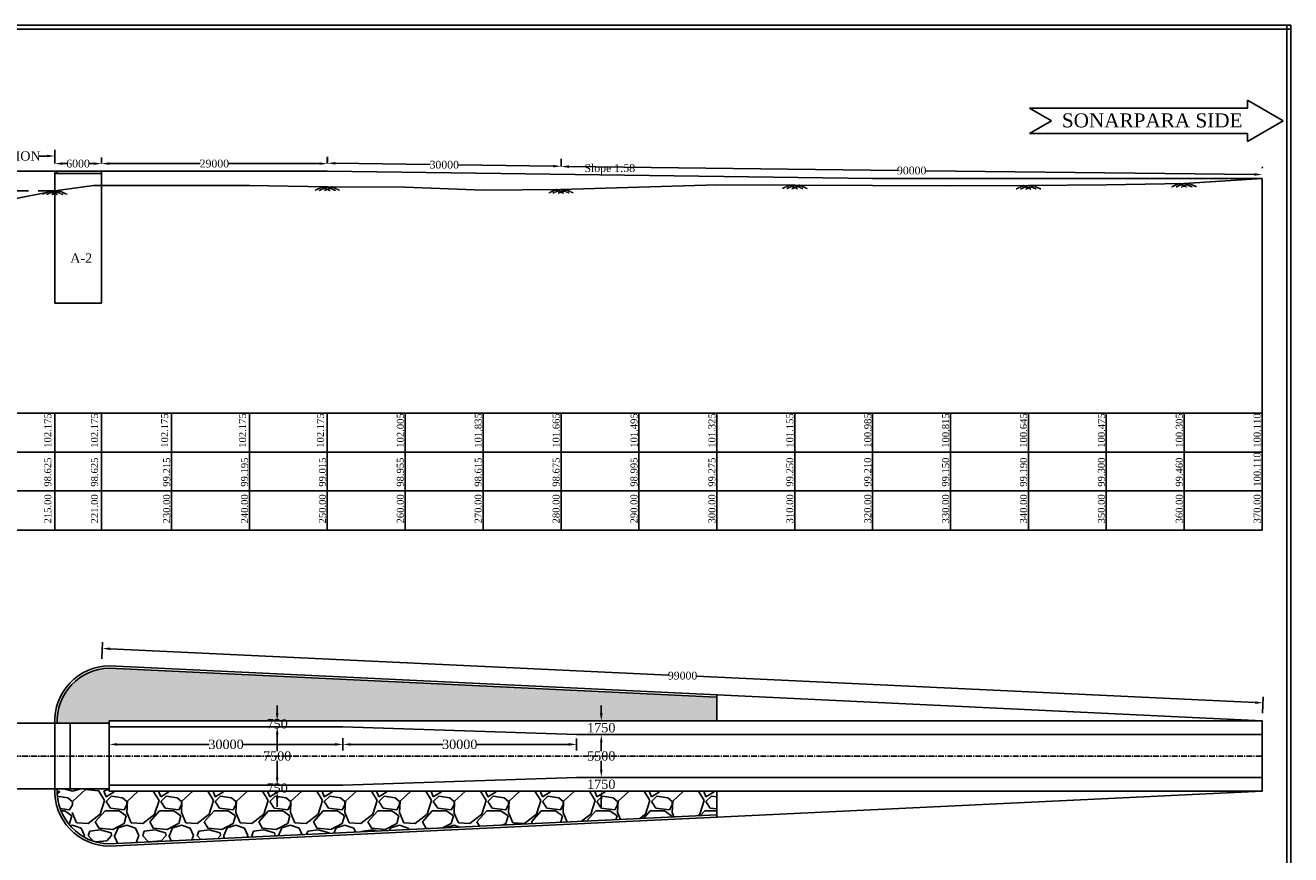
# Model space of a CAD drawing. Header units: millimetres. Extents: x -17200197 to 7831463, y -104267 to 1262738.
# Tile 4 of 4: x 7239008 to 7401452, y 921573 to 1027993. Entities that reach past the tile are written whole.
import ezdxf

# ---------------------------------------------------------------- set-up
doc = ezdxf.new("R2010")
doc.units = ezdxf.units.MM
doc.header["$MEASUREMENT"] = 0
doc.linetypes.add('CENTERX2', pattern=[4, 2.5, -0.5, 0.5, -0.5])
doc.linetypes.add('HIDDEN', pattern=[0.375, 0.25, -0.125])
doc.styles.get("Standard").update_dxf_attribs({"font": 'times.ttf'})
doc.styles.add('style1', font='txt.shx', dxfattribs={"height": 1})
doc.dimstyles.get("Standard").update_dxf_attribs({"dimtxt": 400, "dimasz": 215, "dimexe": 0.18, "dimexo": 0.0625, "dimgap": 0.09, "dimtad": 0, "dimtih": 1, "dimtoh": 1, "dimdec": 0, "dimzin": 4, "dimdsep": 46, "dimtxsty": 'Standard', "dimblk": 'OPEN90', "dimcen": 0, "dimadec": 0, "dimazin": 1, "dimtfac": 1, "dimtdec": 0, "dimtix": 1, "dimtofl": 0, "dimtmove": 0, "dimatfit": 3, "dimldrblk": 'OPEN30', "dimfxl": 0, "dimtolj": 1, "dimtzin": 0, "dimarcsym": 0})

# ---------------------------------------------------------------- blocks, each defined once
blk = doc.blocks.new('*D27')
at = {"color": 0, "linetype": 'Continuous', "lineweight": -2, "ltscale": 10000, "transparency": 16777216}
for p, q in [((7224121, 1010369), (7224121, 1012024)), ((7225121, 1011224), (7226118, 1011224)), ((7241778, 1011224), (7240780, 1011224)), ((7242778, 1010369), (7242778, 1012024))]:
    blk.add_line(p, q, dxfattribs=at)
at = {"color": 0, "linetype": 'Continuous', "ltscale": 10000, "transparency": 16777216}
for points in [[(7225121, 1011391), (7225121, 1011058), (7224121, 1011224)], [(7241778, 1011391), (7241778, 1011058), (7242778, 1011224)]]:
    blk.add_solid(points, dxfattribs=at)
at = {"layer": 'Defpoints', "color": 0, "linetype": 'Continuous', "ltscale": 10000, "transparency": 16777216}
for p in [(7224121, 1011224), (7224121, 1009369), (7242778, 1009369)]:
    blk.add_point(p, dxfattribs=at)
at = {"color": 0, "linetype": 'Continuous', "ltscale": 10000, "transparency": 16777216, "insert": (7233449, 1011224), "char_height": 500, "attachment_point": 5}
blk.add_mtext('\\A1;{\\H2.4x;BRIDGE PORTION}', dxfattribs=at)
blk = doc.blocks.new('*D42')
at = {"color": 0, "linetype": 'Continuous', "lineweight": -2, "ltscale": 10000, "transparency": 16777216}
for p, q in [((7272668, 937983), (7270545, 937983)), ((7271345, 936983), (7271345, 934845)), ((7271345, 931483), (7271345, 933620)), ((7272668, 930483), (7270545, 930483))]:
    blk.add_line(p, q, dxfattribs=at)
at = {"color": 0, "linetype": 'Continuous', "ltscale": 10000, "transparency": 16777216}
for points in [[(7271178, 936983), (7271511, 936983), (7271345, 937983)], [(7271178, 931483), (7271511, 931483), (7271345, 930483)]]:
    blk.add_solid(points, dxfattribs=at)
at = {"layer": 'Defpoints', "color": 0, "linetype": 'Continuous', "ltscale": 10000, "transparency": 16777216}
for p in [(7273668, 937983), (7271345, 930483), (7273668, 930483)]:
    blk.add_point(p, dxfattribs=at)
at = {"color": 0, "linetype": 'Continuous', "ltscale": 10000, "transparency": 16777216, "insert": (7271345, 934233), "char_height": 500, "attachment_point": 5}
blk.add_mtext('\\A1;{\\H2.4x;7500}', dxfattribs=at)
blk = doc.blocks.new('*D43')
at = {"color": 0, "linetype": 'Continuous', "lineweight": -2, "ltscale": 10000, "transparency": 16777216}
for p, q in [((7312164, 936983), (7313749, 936983)), ((7312949, 935983), (7312949, 934843)), ((7312949, 932483), (7312949, 933622)), ((7312164, 931483), (7313749, 931483))]:
    blk.add_line(p, q, dxfattribs=at)
at = {"color": 0, "linetype": 'Continuous', "ltscale": 10000, "transparency": 16777216}
for points in [[(7312782, 935983), (7313115, 935983), (7312949, 936983)], [(7312782, 932483), (7313115, 932483), (7312949, 931483)]]:
    blk.add_solid(points, dxfattribs=at)
at = {"layer": 'Defpoints', "color": 0, "linetype": 'Continuous', "ltscale": 10000, "transparency": 16777216}
for p in [(7311164, 936983), (7311164, 931483), (7312949, 931483)]:
    blk.add_point(p, dxfattribs=at)
at = {"color": 0, "linetype": 'Continuous', "ltscale": 10000, "transparency": 16777216, "insert": (7312949, 934233), "char_height": 500, "attachment_point": 5}
blk.add_mtext('\\A1;{\\H2.4x;5500}', dxfattribs=at)
blk = doc.blocks.new('*D45')
at = {"color": 0, "linetype": 'Continuous', "lineweight": -2, "ltscale": 10000, "transparency": 16777216}
for p, q in [((7271345, 939733), (7271345, 940733)), ((7270836, 938733), (7272145, 938733)), ((7270836, 937983), (7272145, 937983)), ((7271345, 936983), (7271345, 935983))]:
    blk.add_line(p, q, dxfattribs=at)
at = {"color": 0, "linetype": 'Continuous', "ltscale": 10000, "transparency": 16777216}
for points in [[(7271178, 939733), (7271511, 939733), (7271345, 938733)], [(7271178, 936983), (7271511, 936983), (7271345, 937983)]]:
    blk.add_solid(points, dxfattribs=at)
at = {"layer": 'Defpoints', "color": 0, "linetype": 'Continuous', "ltscale": 10000, "transparency": 16777216}
for p in [(7269836, 938733), (7269836, 937983), (7271345, 937983)]:
    blk.add_point(p, dxfattribs=at)
at = {"color": 0, "linetype": 'Continuous', "ltscale": 10000, "transparency": 16777216, "insert": (7271345, 938358), "char_height": 500, "attachment_point": 5}
blk.add_mtext('\\A1;{\\H2.4x;750}', dxfattribs=at)
blk = doc.blocks.new('*D46')
at = {"color": 0, "linetype": 'Continuous', "lineweight": -2, "ltscale": 10000, "transparency": 16777216}
for p, q in [((7312949, 939733), (7312949, 940733)), ((7310778, 938733), (7313749, 938733)), ((7310778, 936983), (7313749, 936983)), ((7312949, 935983), (7312949, 934983))]:
    blk.add_line(p, q, dxfattribs=at)
at = {"color": 0, "linetype": 'Continuous', "ltscale": 10000, "transparency": 16777216}
for points in [[(7312782, 939733), (7313115, 939733), (7312949, 938733)], [(7312782, 935983), (7313115, 935983), (7312949, 936983)]]:
    blk.add_solid(points, dxfattribs=at)
at = {"layer": 'Defpoints', "color": 0, "linetype": 'Continuous', "ltscale": 10000, "transparency": 16777216}
for p in [(7309778, 938733), (7309778, 936983), (7312949, 936983)]:
    blk.add_point(p, dxfattribs=at)
at = {"color": 0, "linetype": 'Continuous', "ltscale": 10000, "transparency": 16777216, "insert": (7312949, 937858), "char_height": 500, "attachment_point": 5}
blk.add_mtext('\\A1;{\\H2.4x;1750}', dxfattribs=at)
blk = doc.blocks.new('*D47')
at = {"color": 0, "linetype": 'Continuous', "lineweight": -2, "ltscale": 10000, "transparency": 16777216}
for p, q in [((7312949, 932483), (7312949, 933483)), ((7310778, 931483), (7313749, 931483)), ((7310778, 929733), (7313749, 929733)), ((7312949, 928733), (7312949, 927733))]:
    blk.add_line(p, q, dxfattribs=at)
at = {"color": 0, "linetype": 'Continuous', "ltscale": 10000, "transparency": 16777216}
for points in [[(7312782, 932483), (7313115, 932483), (7312949, 931483)], [(7312782, 928733), (7313115, 928733), (7312949, 929733)]]:
    blk.add_solid(points, dxfattribs=at)
at = {"layer": 'Defpoints', "color": 0, "linetype": 'Continuous', "ltscale": 10000, "transparency": 16777216}
for p in [(7309778, 931483), (7309778, 929733), (7312949, 929733)]:
    blk.add_point(p, dxfattribs=at)
at = {"color": 0, "linetype": 'Continuous', "ltscale": 10000, "transparency": 16777216, "insert": (7312949, 930608), "char_height": 500, "attachment_point": 5}
blk.add_mtext('\\A1;{\\H2.4x;1750}', dxfattribs=at)
blk = doc.blocks.new('*D50')
at = {"color": 0, "linetype": 'Continuous', "lineweight": -2, "ltscale": 10000, "transparency": 16777216}
for p, q in [((7271345, 931483), (7271345, 932483)), ((7270836, 930483), (7272145, 930483)), ((7270836, 929733), (7272145, 929733)), ((7271345, 928733), (7271345, 927733))]:
    blk.add_line(p, q, dxfattribs=at)
at = {"color": 0, "linetype": 'Continuous', "ltscale": 10000, "transparency": 16777216}
for points in [[(7271178, 931483), (7271511, 931483), (7271345, 930483)], [(7271178, 928733), (7271511, 928733), (7271345, 929733)]]:
    blk.add_solid(points, dxfattribs=at)
at = {"layer": 'Defpoints', "color": 0, "linetype": 'Continuous', "ltscale": 10000, "transparency": 16777216}
for p in [(7269836, 930483), (7269836, 929733), (7271345, 929733)]:
    blk.add_point(p, dxfattribs=at)
at = {"color": 0, "linetype": 'Continuous', "ltscale": 10000, "transparency": 16777216, "insert": (7271345, 930108), "char_height": 500, "attachment_point": 5}
blk.add_mtext('\\A1;{\\H2.4x;750}', dxfattribs=at)
blk = doc.blocks.new('*D59')
at = {"color": 0, "linetype": 'Continuous', "lineweight": -2, "ltscale": 10000, "transparency": 16777216}
for p, q in [((7242778, 1010267), (7242778, 1011046)), ((7248778, 1010267), (7248778, 1011046)), ((7243778, 1010246), (7244359, 1010246)), ((7247778, 1010246), (7247196, 1010246))]:
    blk.add_line(p, q, dxfattribs=at)
at = {"color": 0, "linetype": 'Continuous', "ltscale": 10000, "transparency": 16777216}
for points in [[(7243778, 1010413), (7243778, 1010079), (7242778, 1010246)], [(7247778, 1010413), (7247778, 1010079), (7248778, 1010246)]]:
    blk.add_solid(points, dxfattribs=at)
at = {"layer": 'Defpoints', "color": 0, "linetype": 'Continuous', "ltscale": 10000, "transparency": 16777216}
for p in [(7242778, 1009267), (7248778, 1010246), (7248778, 1009267)]:
    blk.add_point(p, dxfattribs=at)
at = {"color": 0, "linetype": 'Continuous', "ltscale": 10000, "transparency": 16777216, "insert": (7245778, 1010246), "char_height": 500, "attachment_point": 5}
blk.add_mtext('\\A1;{\\H2x;6000}', dxfattribs=at)
blk = doc.blocks.new('*D61')
at = {"color": 0, "linetype": 'Continuous', "lineweight": -2, "ltscale": 10000, "transparency": 16777216}
for p, q in [((7248778, 1010267), (7248778, 1011046)), ((7277778, 1010267), (7277778, 1011046)), ((7249778, 1010246), (7261474, 1010246)), ((7276778, 1010246), (7265081, 1010246))]:
    blk.add_line(p, q, dxfattribs=at)
at = {"color": 0, "linetype": 'Continuous', "ltscale": 10000, "transparency": 16777216}
for points in [[(7249778, 1010413), (7249778, 1010079), (7248778, 1010246)], [(7276778, 1010413), (7276778, 1010079), (7277778, 1010246)]]:
    blk.add_solid(points, dxfattribs=at)
at = {"layer": 'Defpoints', "color": 0, "linetype": 'Continuous', "ltscale": 10000, "transparency": 16777216}
for p in [(7248778, 1009267), (7277778, 1010246), (7277778, 1009267)]:
    blk.add_point(p, dxfattribs=at)
at = {"color": 0, "linetype": 'Continuous', "ltscale": 10000, "transparency": 16777216, "insert": (7263278, 1010246), "char_height": 500, "attachment_point": 5}
blk.add_mtext('\\A1;{\\H2x;29000}', dxfattribs=at)
blk = doc.blocks.new('*D62')
at = {"color": 0, "linetype": 'Continuous', "lineweight": -2, "ltscale": 10000, "transparency": 16777216}
for p, q in [((7248824, 946721), (7248924, 948836)), ((7249885, 947990), (7321596, 944626)), ((7396887, 941094), (7325176, 944458)), ((7397824, 939731), (7397924, 941846))]:
    blk.add_line(p, q, dxfattribs=at)
at = {"color": 0, "linetype": 'Continuous', "ltscale": 10000, "transparency": 16777216}
for points in [[(7249893, 948157), (7249877, 947824), (7248886, 948037)], [(7396895, 941260), (7396879, 940927), (7397886, 941047)]]:
    blk.add_solid(points, dxfattribs=at)
at = {"layer": 'Defpoints', "color": 0, "linetype": 'Continuous', "ltscale": 10000, "transparency": 16777216}
for p in [(7248778, 945723), (7397886, 941047), (7397778, 938733)]:
    blk.add_point(p, dxfattribs=at)
at = {"color": 0, "linetype": 'Continuous', "ltscale": 10000, "transparency": 16777216, "insert": (7323386, 944542), "char_height": 500, "attachment_point": 5}
blk.add_mtext('\\A1;{\\H2x;99000}', dxfattribs=at)
blk = doc.blocks.new('*D64')
at = {"color": 0, "linetype": 'Continuous', "lineweight": -2, "ltscale": 10000, "transparency": 16777216}
for p, q in [((7277791, 1010267), (7277802, 1011100)), ((7307791, 1009875), (7307802, 1010708)), ((7278791, 1010287), (7291002, 1010127)), ((7306791, 1009921), (7294581, 1010080))]:
    blk.add_line(p, q, dxfattribs=at)
at = {"color": 0, "linetype": 'Continuous', "ltscale": 10000, "transparency": 16777216}
for points in [[(7278793, 1010453), (7278789, 1010120), (7277791, 1010300)], [(7306793, 1010087), (7306789, 1009754), (7307791, 1009908)]]:
    blk.add_solid(points, dxfattribs=at)
at = {"layer": 'Defpoints', "color": 0, "linetype": 'Continuous', "ltscale": 10000, "transparency": 16777216}
for p in [(7277778, 1009267), (7307778, 1008875), (7307791, 1009908)]:
    blk.add_point(p, dxfattribs=at)
at = {"color": 0, "linetype": 'Continuous', "ltscale": 10000, "transparency": 16777216, "insert": (7292791, 1010104), "char_height": 500, "attachment_point": 5}
blk.add_mtext('\\A1;{\\H2x;30000}', dxfattribs=at)
blk = doc.blocks.new('*D65')
at = {"color": 0, "linetype": 'Continuous', "lineweight": -2, "ltscale": 10000, "transparency": 16777216}
for p, q in [((7307802, 1010875), (7307800, 1010675)), ((7308791, 1009863), (7351005, 1009380)), ((7396800, 1008855), (7354586, 1009339)), ((7397812, 1009844), (7397809, 1009644))]:
    blk.add_line(p, q, dxfattribs=at)
at = {"color": 0, "linetype": 'Continuous', "ltscale": 10000, "transparency": 16777216}
for points in [[(7308793, 1010030), (7308789, 1009697), (7307791, 1009875)], [(7396802, 1009022), (7396798, 1008689), (7397800, 1008844)]]:
    blk.add_solid(points, dxfattribs=at)
at = {"layer": 'Defpoints', "color": 0, "linetype": 'Continuous', "ltscale": 10000, "transparency": 16777216}
for p in [(7307791, 1009875), (7397800, 1008844), (7397800, 1008844)]:
    blk.add_point(p, dxfattribs=at)
at = {"color": 0, "linetype": 'Continuous', "ltscale": 10000, "transparency": 16777216, "insert": (7352795, 1009359), "char_height": 500, "attachment_point": 5}
blk.add_mtext('\\A1;{\\H2x;90000}', dxfattribs=at)
blk = doc.blocks.new('*D69')
at = {"color": 0, "linetype": 'Continuous', "lineweight": -2, "ltscale": 10000, "transparency": 16777216}
for p, q in [((7249778, 936527), (7249778, 934925)), ((7250778, 935725), (7262630, 935725)), ((7278778, 935725), (7266925, 935725)), ((7279778, 936527), (7279778, 934925))]:
    blk.add_line(p, q, dxfattribs=at)
at = {"color": 0, "linetype": 'Continuous', "ltscale": 10000, "transparency": 16777216}
for points in [[(7250778, 935892), (7250778, 935558), (7249778, 935725)], [(7278778, 935892), (7278778, 935558), (7279778, 935725)]]:
    blk.add_solid(points, dxfattribs=at)
at = {"layer": 'Defpoints', "color": 0, "linetype": 'Continuous', "ltscale": 10000, "transparency": 16777216}
for p in [(7249778, 937527), (7279778, 937527), (7279778, 935725)]:
    blk.add_point(p, dxfattribs=at)
at = {"color": 0, "linetype": 'Continuous', "ltscale": 10000, "transparency": 16777216, "insert": (7264778, 935725), "char_height": 500, "attachment_point": 5}
blk.add_mtext('\\A1;{\\H2.4x;30000}', dxfattribs=at)
blk = doc.blocks.new('*D70')
at = {"color": 0, "linetype": 'Continuous', "lineweight": -2, "ltscale": 10000, "transparency": 16777216}
for p, q in [((7279778, 936347), (7279778, 934925)), ((7280778, 935725), (7292630, 935725)), ((7308778, 935725), (7296925, 935725)), ((7309778, 936471), (7309778, 934925))]:
    blk.add_line(p, q, dxfattribs=at)
at = {"color": 0, "linetype": 'Continuous', "ltscale": 10000, "transparency": 16777216}
for points in [[(7280778, 935892), (7280778, 935558), (7279778, 935725)], [(7308778, 935892), (7308778, 935558), (7309778, 935725)]]:
    blk.add_solid(points, dxfattribs=at)
at = {"layer": 'Defpoints', "color": 0, "linetype": 'Continuous', "ltscale": 10000, "transparency": 16777216}
for p in [(7279778, 937347), (7309778, 937471), (7309778, 935725)]:
    blk.add_point(p, dxfattribs=at)
at = {"color": 0, "linetype": 'Continuous', "ltscale": 10000, "transparency": 16777216, "insert": (7294778, 935725), "char_height": 500, "attachment_point": 5}
blk.add_mtext('\\A1;{\\H2.4x;30000}', dxfattribs=at)

msp = doc.modelspace()

# ---------------------------------------------------------------- hatches: boundary and pattern name
at = {"linetype": 'Continuous', "ltscale": 10000}
h = msp.add_hatch(dxfattribs=at)
h.set_pattern_fill('GRAVEL', scale=6000)
h.set_pattern_definition([(228.0127875, (4320, 6000), (-48000, -54000), [807.216, -79914.5283]), (184.9697407, (3780, 5400), (72000, 6000), [1385.208, -137135.5486]), (132.510447, (2400, 5280), (60000, -66000), [976.728, -96696.1956]), (267.273689, (60, 3780), (6000, 120000), [1261.428, -124881.3482]), (292.833654, (0, 2520), (-30000, 72000), [1236.93, -122456.239]), (357.273689, (480, 1380), (-120000, 6000), [1261.428, -124881.3482]), (37.6942405, (1740, 1320), (-78000, -60000), [1668.174, -165149.0913]), (72.2553284, (3060, 2340), (42000, 132000), [1574.928, -155917.929]), (121.4295656, (3540, 3840), (-48000, 78000), [1265.7, -125304.4387]), (175.236358, (2880, 4920), (66000, -6000), [1444.992, -70804.5755]), (222.3974378, (1440, 5040), (-72000, -66000), [1868.688, -185000.25]), (138.814075, (6000, 3720), (-42000, 36000), [637.806, -63143.069]), (171.4692344, (5520, 4140), (78000, -12000), [1213.422, -120129.0685]), (225, (4320, 4320), (-7e-13, -6000), [848.526, -7636.7554]), (203.19859, (3900, 5040), (30000, 12000), [456.948, -45237.6906]), (291.80141, (3480, 4860), (-6000, 18000), [646.218, -31664.771]), (30.963757, (3720, 4260), (18000, 12000), [1049.574, -33936.1374]), (161.56505, (4620, 4800), (12000, -6000), [758.946, -18214.72]), (16.3895403, (0, 4860), (60000, 18000), [1063.2, -105257.071]), (70.346176, (1020, 5160), (-24000, -66000), [891.966, -88304.4465]), (293.19859, (4620, 6000), (-12000, 30000), [913.89, -44780.7486]), (343.6104597, (4980, 5160), (-60000, 18000), [1063.2, -105257.071]), (339.443955, (0, 1140), (-30000, 12000), [1025.28, -50238.7425]), (294.7751406, (960, 780), (-30000, 66000), [859.068, -85047.8584]), (66.80141, (4680, 0), (12000, 30000), [913.89, -44780.7486]), (17.3540246, (5040, 840), (-78000, -24000), [1005.786, -99572.5417]), (69.443955, (1740, 0), (-12000, -30000), [512.64, -50751.3825]), (101.309932, (4320, 0), (-6000, 24000), [305.94, -30288.177]), (165.963757, (4260, 300), (18000, -6000), [1236.93, -23501.7038]), (186.009006, (3060, 600), (60000, 6000), [1146.3, -113483.539]), (303.690068, (3720, 3720), (-6000, 12000), [865.332, -20767.9757]), (353.1572266, (4200, 3000), (102000, -12000), [1510.764, -149565.3757]), (60.945396, (5700, 2820), (-24000, -42000), [617.736, -61156.045]), (90, (6000, 3360), (-6000, 6000), [360, -5640]), (120.256437, (2940, 780), (24000, -42000), [833.544, -82521.12]), (48.0127875, (2520, 1500), (48000, 54000), [1614.432, -79107.3123]), (0, (3600, 2700), (6000, 6000), [1560, -4440]), (325.3048465, (5160, 2700), (60000, -42000), [948.684, -93919.646]), (254.054604, (5940, 2160), (-6000, -24000), [873.612, -42807.0473]), (207.6459754, (5700, 1320), (-114000, -60000), [1422.39, -140816.845]), (175.4260787, (4440, 660), (-78000, 6000), [1504.794, -148974.4404])])
h.paths.add_polyline_path([(7327777.6, 941780.9), (7249767.8, 945512.7, 0.41822105), (7243081.7, 938432.6), (7249777.6, 938432.6), (7249777.6, 938732.6), (7327777.6, 938732.6)])
h.paths.add_polyline_path([(7269889.5, 937261.4), (7272797.4, 937261.4), (7272797.4, 939473.6), (7269889.5, 939473.6)], flags=9)
h = msp.add_hatch(dxfattribs=at)
h.set_pattern_fill('GRAVEL', scale=7000)
h.set_pattern_definition([(228.0127875, (5040, 7000), (-56000, -63000), [941.752, -93233.6163]), (184.9697407, (4410, 6300), (84000, 7000), [1616.076, -159991.4733]), (132.510447, (2800, 6160), (70000, -77000), [1139.516, -112812.228]), (267.273689, (70, 4410), (7000, 140000), [1471.666, -145694.906]), (292.833654, (0, 2940), (-35000, 84000), [1443.085, -142865.612]), (357.273689, (560, 1610), (-140000, 7000), [1471.666, -145694.906]), (37.6942405, (2030, 1540), (-91000, -70000), [1946.203, -192673.94]), (72.2553284, (3570, 2730), (49000, 154000), [1837.416, -181904.2505]), (121.4295656, (4130, 4480), (-56000, 91000), [1476.65, -146188.512]), (175.236358, (3360, 5740), (77000, -7000), [1685.824, -82605.338]), (222.3974378, (1680, 5880), (-84000, -77000), [2180.136, -215833.625]), (138.814075, (7000, 4340), (-49000, 42000), [744.107, -73666.914]), (171.4692344, (6440, 4830), (91000, -14000), [1415.659, -140150.58]), (225, (5040, 5040), (-8e-13, -7000), [989.947, -8909.548]), (203.19859, (4550, 5880), (35000, 14000), [533.106, -52777.306]), (291.80141, (4060, 5670), (-7000, 21000), [753.921, -36942.2326]), (30.963757, (4340, 4970), (21000, 14000), [1224.503, -39592.16]), (161.56505, (5390, 5600), (14000, -7000), [885.437, -21250.5066]), (16.3895403, (0, 5670), (70000, 21000), [1240.4, -122799.916]), (70.346176, (1190, 6020), (-28000, -77000), [1040.627, -103021.854]), (293.19859, (5390, 7000), (-14000, 35000), [1066.205, -52244.207]), (343.6104597, (5810, 6020), (-70000, 21000), [1240.4, -122799.916]), (339.443955, (0, 1330), (-35000, 14000), [1196.16, -58611.866]), (294.7751406, (1120, 910), (-35000, 77000), [1002.246, -99222.5014]), (66.80141, (5460, 0), (14000, 35000), [1066.205, -52244.207]), (17.3540246, (5880, 980), (-91000, -28000), [1173.417, -116167.965]), (69.443955, (2030, 0), (-14000, -35000), [598.08, -59209.946]), (101.309932, (5040, 0), (-7000, 28000), [356.93, -35336.2066]), (165.963757, (4970, 350), (21000, -7000), [1443.085, -27418.6544]), (186.009006, (3570, 700), (70000, 7000), [1337.35, -132397.462]), (303.690068, (4340, 4340), (-7000, 14000), [1009.554, -24229.305]), (353.1572266, (4900, 3500), (119000, -14000), [1762.558, -174492.9384]), (60.945396, (6650, 3290), (-28000, -49000), [720.692, -71348.719]), (90, (7000, 3920), (-7000, 7000), [420, -6580]), (120.256437, (3430, 910), (28000, -49000), [972.468, -96274.64]), (48.0127875, (2940, 1750), (56000, 63000), [1883.504, -92291.8643]), (0, (4200, 3150), (7000, 7000), [1820, -5180]), (325.3048465, (6020, 3150), (70000, -49000), [1106.798, -109572.92]), (254.054604, (6930, 2520), (-7000, -28000), [1019.214, -49941.555]), (207.6459754, (6650, 1540), (-133000, -70000), [1659.455, -164286.319]), (175.4260787, (5180, 770), (-91000, 7000), [1755.593, -173803.514])])
h.paths.add_polyline_path([(7327777.6, 926684.3), (7327777.6, 929732.6), (7249777.6, 929732.6), (7249777.6, 930032.6), (7243081.7, 930032.6, 0.41822105), (7249767.8, 922952.5)])
h.paths.add_polyline_path([(7269889.5, 929011.4), (7272797.4, 929011.4), (7272797.4, 931223.6), (7269889.5, 931223.6)], flags=9)

# ---------------------------------------------------------------- linework, layer by layer
for p, q in [((7083224.9, 1027992.6), (7401452.3, 1027992.6)), ((7083224.9, 1027492.6), (7401452.3, 1027492.6)), ((7400952.3, 834805.6), (7400952.3, 1027992.6)), ((7401452.3, 834805.6), (7401452.3, 1027992.6)), ((7189120.6, 1009267), (7277777.6, 1009267)), ((7277777.6, 1009267), (7347777.6, 1008352)), ((7397777.6, 978242), (7397777.6, 1008352)), ((7248777.6, 978242), (7248777.6, 963214)), ((7327777.6, 942081.2), (7327777.6, 938732.6)), ((7397777.6, 938732.6), (7397777.6, 929732.6)), ((7249777.6, 922652.6), (7397777.6, 929732.6)), ((7327777.6, 929732.6), (7327777.6, 926383.9)), ((7249763.3, 922952.2), (7327777.6, 926684.3))]:
    msp.add_line(p, q, dxfattribs=at)
at = {"color": 0, "linetype": 'Continuous', "ltscale": 10000}
for p, q in [((7395924.7, 1017360.8), (7367939.3, 1017360.8)), ((7367939.3, 1017360.8), (7370745.2, 1015740.8)), ((7395924.7, 1018384.2), (7395924.7, 1017360.8)), ((7395924.7, 1018384.2), (7400503.2, 1015740.8)), ((7370745.2, 1015740.8), (7367939.3, 1014120.8)), ((7400503.2, 1015740.8), (7395924.7, 1013097.4)), ((7395924.7, 1014120.8), (7367939.3, 1014120.8)), ((7395924.7, 1014120.8), (7395924.7, 1013097.4)), ((7242777.6, 992351.8), (7242777.6, 1009267)), ((7243077.6, 1008967), (7243077.6, 1009267)), ((7248777.6, 992351.8), (7248777.6, 1009267)), ((7242777.6, 992351.8), (7248777.6, 992351.8)), ((7242777.6, 978242), (7242777.6, 963214)), ((7257777.6, 978242), (7257777.6, 963214)), ((7267777.6, 978242), (7267777.6, 963214)), ((7277777.6, 978242), (7277777.6, 963214)), ((7287777.6, 978242), (7287777.6, 963214)), ((7297777.6, 978242), (7297777.6, 963214)), ((7307777.6, 978242), (7307777.6, 963214)), ((7317777.6, 978242), (7317777.6, 963214)), ((7327777.6, 978242), (7327777.6, 963214)), ((7337777.6, 978242), (7337777.6, 963214)), ((7347777.6, 978242), (7347777.6, 963214)), ((7357777.6, 978242), (7357777.6, 963214)), ((7367777.6, 978242), (7367777.6, 963214)), ((7377777.6, 978242), (7377777.6, 963214)), ((7387777.6, 978242), (7387777.6, 963214)), ((7397777.6, 978242), (7397777.6, 963214)), ((7327777.6, 941780.9), (7249763.3, 945512.9)), ((7397777.6, 938732.6), (7249777.6, 945812.6)), ((7233176.3, 938432.6), (7249777.6, 938432.6)), ((7242777.6, 938432.6), (7242777.6, 930032.6)), ((7244777.6, 938432.6), (7244777.6, 930032.6)), ((7249777.6, 938732.6), (7397777.6, 938732.6)), ((7249777.6, 938732.6), (7249777.6, 929732.6)), ((7249777.6, 937982.6), (7279777.6, 937982.6)), ((7309777.6, 936982.6), (7279777.6, 937982.6)), ((7309777.6, 936982.6), (7397777.6, 936982.6)), ((7309777.6, 931482.6), (7279777.6, 930482.6)), ((7309777.6, 931482.6), (7397777.6, 931482.6)), ((7230889.1, 930032.6), (7249777.6, 930032.6)), ((7249777.6, 930482.6), (7279777.6, 930482.6)), ((7249777.6, 929732.6), (7397777.6, 929732.6))]:
    msp.add_line(p, q, dxfattribs=at)
at = {"color": 0}
for p, q in [((7242777.6, 1008967), (7248777.6, 1008967)), ((7233176.3, 978242), (7397777.6, 978242)), ((7233176.3, 973242), (7347777.6, 973242)), ((7233176.3, 973242), (7397777.6, 973242)), ((7231870.3, 968242), (7397777.6, 968242)), ((7087120.6, 963214), (7397777.6, 963214))]:
    msp.add_line(p, q, dxfattribs=at)
at = {"color": 0, "linetype": 'HIDDEN'}
for p, q in [((7277221.4, 1007275.9), (7276195, 1006822.7)), ((7277777.6, 1007257), (7276751.2, 1006803.8)), ((7277109.3, 1007234.2), (7278135.7, 1006781.1)), ((7278445.9, 1007234.2), (7277419.5, 1006781.1)), ((7277777.6, 1007257), (7278804, 1006803.8)), ((7278333.8, 1007275.9), (7279360.2, 1006822.7)), ((7337221.4, 1007510.9), (7336195, 1007057.7)), ((7337777.6, 1007492), (7336751.2, 1007038.8)), ((7337109.3, 1007469.2), (7338135.7, 1007016.1)), ((7338445.9, 1007469.2), (7337419.5, 1007016.1)), ((7337777.6, 1007492), (7338804, 1007038.8)), ((7338333.8, 1007510.9), (7339360.2, 1007057.7)), ((7367221.4, 1007450.9), (7366195, 1006997.7)), ((7367777.6, 1007432), (7366751.2, 1006978.8)), ((7367109.3, 1007409.2), (7368135.7, 1006956.1)), ((7368445.9, 1007409.2), (7367419.5, 1006956.1)), ((7367777.6, 1007432), (7368804, 1006978.8)), ((7368333.8, 1007450.9), (7369360.2, 1006997.7)), ((7387221.4, 1007720.9), (7386195, 1007267.7)), ((7387777.6, 1007702), (7386751.2, 1007248.8)), ((7387109.3, 1007679.2), (7388135.7, 1007226.1)), ((7388445.9, 1007679.2), (7387419.5, 1007226.1)), ((7387777.6, 1007702), (7388804, 1007248.8)), ((7388333.8, 1007720.9), (7389360.2, 1007267.7)), ((7242221.4, 1006760.9), (7241195, 1006307.7)), ((7242777.6, 1006742), (7241751.2, 1006288.8)), ((7242109.3, 1006719.2), (7243135.7, 1006266.1)), ((7243445.9, 1006719.2), (7242419.5, 1006266.1)), ((7242777.6, 1006742), (7243804, 1006288.8)), ((7243333.8, 1006760.9), (7244360.2, 1006307.7)), ((7307221.4, 1006935.9), (7306195, 1006482.7)), ((7307777.6, 1006917), (7306751.2, 1006463.8)), ((7307109.3, 1006894.2), (7308135.7, 1006441.1)), ((7308445.9, 1006894.2), (7307419.5, 1006441.1)), ((7307777.6, 1006917), (7308804, 1006463.8)), ((7308333.8, 1006935.9), (7309360.2, 1006482.7))]:
    msp.add_line(p, q, dxfattribs=at)
at = {"linetype": 'HIDDEN', "ltscale": 10000}
msp.add_line((7233176.3, 1006742), (7242777.6, 1006742), dxfattribs=at)
at = {"color": 0, "linetype": 'CENTERX2', "ltscale": 300}
msp.add_line((7234975.4, 934232.6), (7397777.6, 934232.6), dxfattribs=at)
at = {"linetype": 'Continuous', "ltscale": 10000}
for points in [[(7337777.6, 1007492), (7337777.6, 1007492), (7327777.6, 1007517), (7317777.6, 1007237), (7307777.6, 1006917), (7297777.6, 1006857), (7287777.6, 1007237), (7277777.6, 1007257), (7267777.6, 1007437), (7257777.6, 1007457), (7247777.6, 1007447), (7242777.6, 1006742), (7230889.1, 1004413.9)], [(7337777.6, 1007492), (7347777.6, 1007452), (7357777.6, 1007392), (7367777.6, 1007432), (7377777.6, 1007542), (7387777.6, 1007702), (7397777.6, 1008352)], [(7347777.6, 1008352), (7397777.6, 1008352)]]:
    msp.add_lwpolyline(points, dxfattribs=at)
at = {"color": 0, "linetype": 'Continuous', "ltscale": 10000}
for centre, radius, start, end in [((7249916.1, 938675.2), 7138.7, 91.111425, 181.947862), ((7249916.7, 938675), 6839.4, 91.24263, 182.03081), ((7249916.1, 929789.9), 7138.7, 178.052138, 268.888575), ((7249916.7, 929790.2), 6839.4, 177.96919, 268.75737)]:
    msp.add_arc(centre, radius, start, end, dxfattribs=at)

# ---------------------------------------------------------------- texts
at = {"color": 0, "insert": (7372077.4, 1016694.5), "char_height": 1800, "attachment_point": 1, "style": 'style1'}
msp.add_mtext('{\\fTimes New Roman|b0|i0|c0|p18;SONARPARA SIDE}', dxfattribs=at)
at = {"color": 0, "attachment_point": 1}
for s, insert, char_height in [('Slope 1:58', (7310788.3, 1010168.3), 1000), ('A-2', (7244771.7, 998726.8), 1200)]:
    msp.add_mtext(s, dxfattribs=dict(at, insert=insert, char_height=char_height))
at = {"color": 0, "char_height": 900, "attachment_point": 1, "rotation": 90}
for s, insert in [('102.175', (7241444.4, 973787.3)), ('102.175', (7247444.4, 973787.3)), ('102.175', (7256444.4, 973787.3)), ('102.175', (7266444.4, 973787.3)), ('102.175', (7276444.4, 973787.3)), ('102.005', (7286700, 973787.3)), ('101.835', (7296700, 973787.3)), ('101.665', (7306700, 973787.3)), ('101.495', (7316700, 973787.3)), ('101.325', (7326700, 973787.3)), ('101.155', (7336700, 973787.3)), ('100.985', (7346700, 973787.3)), ('100.815', (7356700, 973787.3)), ('100.645', (7366700, 973787.3)), ('100.475', (7376700, 973787.3)), ('100.305', (7386700, 973787.3)), ('100.110', (7396700, 973787.3)), ('100.110', (7396700, 968787.3)), ('98.625', (7241444.4, 968787.3)), ('98.625', (7247444.4, 968787.3)), ('99.215', (7256700, 968787.3)), ('99.195', (7266700, 968787.3)), ('99.015', (7276700, 968787.3)), ('98.955', (7286700, 968787.3)), ('98.615', (7296700, 968787.3)), ('98.675', (7306700, 968787.3)), ('98.995', (7316700, 968787.3)), ('99.275', (7326700, 968787.3)), ('99.250', (7336700, 968787.3)), ('99.210', (7346700, 968787.3)), ('99.150', (7356700, 968787.3)), ('99.190', (7366700, 968787.3)), ('99.300', (7376700, 968787.3)), ('99.460', (7386700, 968787.3)), ('215.00', (7241444.4, 964076.7)), ('221.00', (7247444.4, 964076.7)), ('230.00', (7256700, 964076.7)), ('240.00', (7266700, 964076.7)), ('250.00', (7276700, 964076.7)), ('260.00', (7286700, 964076.7)), ('270.00', (7296700, 964076.7)), ('280.00', (7306700, 964076.7)), ('290.00', (7316700, 964076.7)), ('300.00', (7326700, 964076.7)), ('310.00', (7336700, 964076.7)), ('320.00', (7346700, 964076.7)), ('330.00', (7356700, 964076.7)), ('340.00', (7366700, 964076.7)), ('350.00', (7376700, 964076.7)), ('360.00', (7386700, 964076.7)), ('370.00', (7396700, 964076.7))]:
    msp.add_mtext(s, dxfattribs=dict(at, insert=insert))

# ---------------------------------------------------------------- dimensions: what is measured, and where the dimension line sits
at = {"color": 0, "linetype": 'Continuous', "ltscale": 10000}
dim = msp.add_linear_dim(base=(7224120.6, 1011224.5), p1=(7242777.6, 1009368.7), p2=(7224120.6, 1009368.7), text='{\\H2.4x;BRIDGE PORTION}', dimstyle='Standard', override={"dimtxt": 500, "dimasz": 1000, "dimexe": 800, "dimexo": 1000, "dimfxl": 300}, dxfattribs=at)
dim.commit()
dim.dimension.update_dxf_attribs({"geometry": '*D27', "text_midpoint": (7233449.1, 1011224.5)})
at = {"linetype": 'Continuous', "ltscale": 10000}
for base, p1, p2, text, picture, middle in [((7248777.6, 1010246), (7242777.6, 1009267), (7248777.6, 1009267), '{\\H2x;<>}', '*D59', (7245777.6, 1010246)), ((7277777.6, 1010246), (7248777.6, 1009267), (7277777.6, 1009267), '{\\H2x;29000}', '*D61', (7263277.6, 1010246)), ((7279777.6, 935724.9), (7249777.6, 937526.8), (7279777.6, 937526.8), '{\\H2.4x;<>}', '*D69', (7264777.6, 935724.9)), ((7309777.6, 935724.9), (7279777.6, 937346.9), (7309777.6, 937470.6), '{\\H2.4x;<>}', '*D70', (7294777.6, 935724.9))]:
    dim = msp.add_linear_dim(base=base, p1=p1, p2=p2, text=text, dimstyle='Standard', override={"dimtxt": 500, "dimasz": 1000, "dimexe": 800, "dimexo": 1000, "dimfxl": 300}, dxfattribs=at)
    dim.commit()
    dim.dimension.update_dxf_attribs({"geometry": picture, "text_midpoint": middle})
for p1, p2, distance, text, picture, middle in [((7277777.6, 1009267), (7307777.6, 1008874.8), 1033, '{\\H2x;30000}', '*D64', (7292791.1, 1010103.8)), ((7307790.7, 1009874.7), (7397800.2, 1008843.9), 0, '{\\H2x;90000}', '*D65', (7352795.4, 1009359.3)), ((7248777.6, 945722.6), (7397777.6, 938732.6), 2317.1, '{\\H2x;99000}', '*D62', (7323386.2, 944542.1))]:
    dim = msp.add_aligned_dim(p1=p1, p2=p2, distance=distance, text=text, dimstyle='Standard', override={"dimtxt": 500, "dimasz": 1000, "dimexe": 800, "dimexo": 1000, "dimfxl": 300}, dxfattribs=at)
    dim.commit()
    dim.dimension.update_dxf_attribs({"geometry": picture, "text_midpoint": middle})
at = {"color": 0, "linetype": 'Continuous', "ltscale": 10000}
for base, p1, p2, picture, middle in [((7271344.7, 937982.6), (7269836.2, 938732.6), (7269836.2, 937982.6), '*D45', (7271344.7, 938357.6)), ((7312948.5, 936982.6), (7309777.6, 938732.6), (7309777.6, 936982.6), '*D46', (7312948.5, 937857.6)), ((7271344.7, 930482.6), (7273668.2, 937982.6), (7273668.2, 930482.6), '*D42', (7271344.7, 934232.6)), ((7312948.5, 931482.6), (7311164.4, 936982.6), (7311164.4, 931482.6), '*D43', (7312948.5, 934232.6)), ((7271344.7, 929732.6), (7269836.2, 930482.6), (7269836.2, 929732.6), '*D50', (7271344.7, 930107.6)), ((7312948.5, 929732.6), (7309777.6, 931482.6), (7309777.6, 929732.6), '*D47', (7312948.5, 930607.6))]:
    dim = msp.add_linear_dim(base=base, p1=p1, p2=p2, angle=90, text='{\\H2.4x;<>}', dimstyle='Standard', override={"dimtxt": 500, "dimasz": 1000, "dimexe": 800, "dimexo": 1000, "dimfxl": 300}, dxfattribs=at)
    dim.commit()
    dim.dimension.update_dxf_attribs({"geometry": picture, "text_midpoint": middle})

doc.saveas('drawing.dxf')
